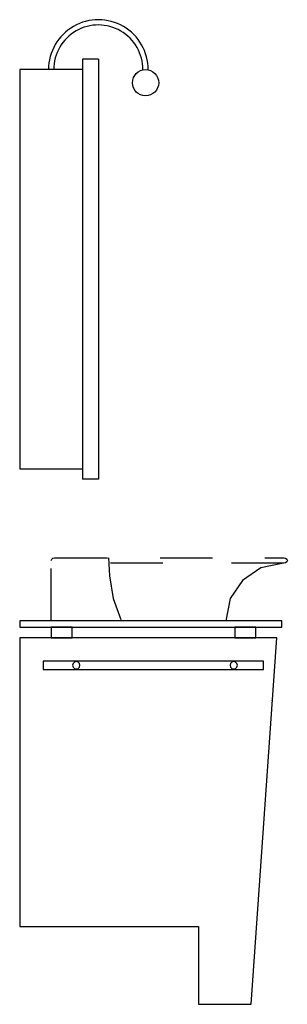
# Model space of a CAD drawing. Header units: millimetres. Extents: x 0 to 0.51, y 0 to 1.87.
import ezdxf

# ---------------------------------------------------------------- set-up
doc = ezdxf.new("R2010")
doc.units = ezdxf.units.MM
doc.linetypes.add('DASHED', pattern=[3e-06, 2e-06, -1e-06])
doc.layers.add('BLOCKS', color=3, linetype='Continuous')

msp = doc.modelspace()

# ---------------------------------------------------------------- linework, layer by layer
at = {"layer": 'BLOCKS', "linetype": 'Continuous'}
for p, q in [((0.15, 1.7999), (0.12, 1.7999)), ((0.12, 1.7999), (0.12, 0.9999)), ((0.15, 1.7999), (0.15, 0.9999)), ((0.12, 1.7799), (0, 1.7799)), ((0, 1.7799), (0, 1.0199)), ((0, 1.0199), (0.12, 1.0199)), ((0.15, 0.9999), (0.12, 0.9999))]:
    msp.add_line(p, q, dxfattribs=at)
at = {"layer": 'BLOCKS', "linetype": 'DASHED'}
for points in [[(0.0665, 0.85), (0.0676, 0.85), (0.5039, 0.85), (0.5071, 0.8493), (0.5094, 0.8475), (0.5103, 0.845), (0.5094, 0.8425), (0.5071, 0.8407), (0.5039, 0.84), (0.5028, 0.84), (0.5028, 0.84), (0.46, 0.831), (0.425, 0.8073), (0.4014, 0.7725), (0.3928, 0.73), (0.0603, 0.73), (0.0603, 0.845), (0.0603, 0.8452), (0.0612, 0.8476), (0.0634, 0.8493), (0.0665, 0.85)], [(0.1694, 0.85), (0.171, 0.8157), (0.1783, 0.7729), (0.1931, 0.7329)], [(0.2729, 0.84), (0.1696, 0.84)], [(0.5039, 0.84), (0.3651, 0.84)], [(0.108, 0.6525), (0.1045, 0.6515), (0.102, 0.649), (0.101, 0.6455), (0.102, 0.642), (0.1045, 0.6395), (0.108, 0.6385), (0.1115, 0.6395), (0.114, 0.642), (0.115, 0.6455), (0.114, 0.649), (0.1115, 0.6515), (0.108, 0.6525)], [(0.408, 0.6525), (0.4045, 0.6515), (0.402, 0.649), (0.401, 0.6455), (0.402, 0.642), (0.4045, 0.6395), (0.408, 0.6385), (0.4115, 0.6395), (0.414, 0.642), (0.415, 0.6455), (0.414, 0.649), (0.4115, 0.6515), (0.408, 0.6525)], [(0.4816, 0.578), (0.4816, 0.5784)]]:
    msp.add_lwpolyline(points, dxfattribs=at)
at = {"layer": 'BLOCKS', "linetype": 'Continuous'}
for points in [[(0.5, 0.73), (0, 0.73), (0, 0.718), (0.5, 0.718), (0.5, 0.73)], [(0.06, 0.698), (0.1, 0.698), (0.1, 0.718), (0.06, 0.718), (0.06, 0.698)], [(0.41, 0.698), (0.45, 0.698), (0.45, 0.718), (0.41, 0.718), (0.41, 0.698)], [(0.4409, 0), (0.4412, 0), (0.49, 0.698), (0.3715, 0.698), (0.3409, 0.698), (0.0285, 0.698), (0.02, 0.698), (0, 0.698), (0, 0.148), (0.02, 0.148), (0.0285, 0.148), (0.3409, 0.148), (0.3409, 0), (0.4409, 0), (0.4409, 0)], [(0.465, 0.6535), (0.045, 0.6535), (0.045, 0.6375), (0.465, 0.6375), (0.465, 0.6535)], [(0.3409, 0.0958), (0.3409, 0.0454)]]:
    msp.add_lwpolyline(points, dxfattribs=at)
msp.add_circle((0.24, 1.7549), 0.025, dxfattribs=at)
for radius, start in [(0.095, 359.6955), (0.085, 359.6593)]:
    msp.add_arc((0.15, 1.7799), radius, start, 180, dxfattribs=at)

doc.saveas('drawing.dxf')
